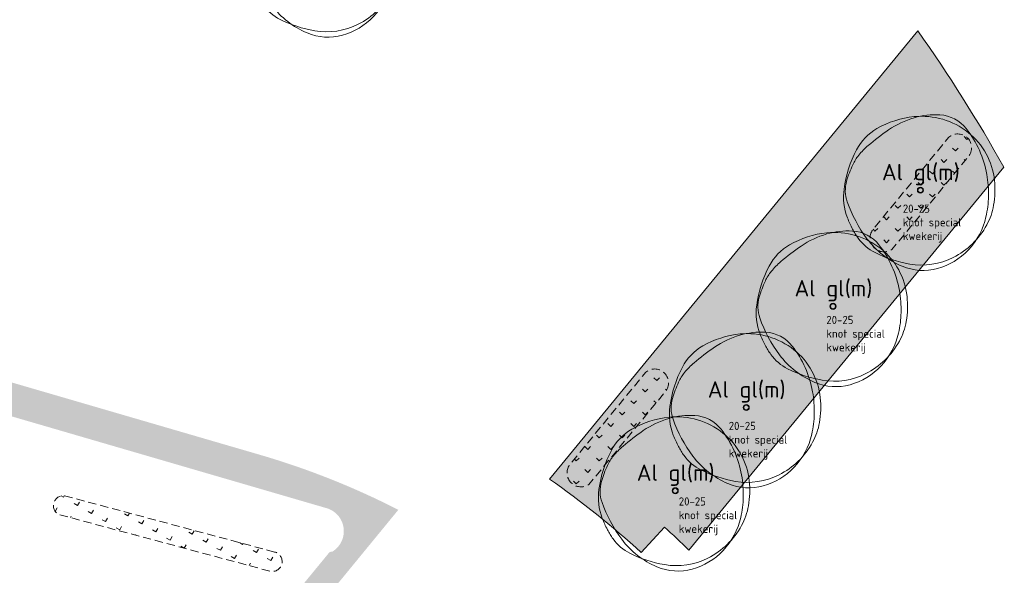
# Model space of a CAD drawing. Header units: metres. Extents: x 167415 to 168367, y 462435 to 462930.
# Tile 139 of 146: x 167742 to 167802, y 462750 to 462784. Entities that reach past the tile are written whole.
import ezdxf
from ezdxf.enums import TextEntityAlignment as Align

# ---------------------------------------------------------------- set-up
doc = ezdxf.new("R2010")
doc.units = ezdxf.units.M
doc.header["$LTSCALE"] = 0.2
doc.linetypes.add('DASHED', pattern=[0.75, 0.5, -0.25])
for name, color, linetype, lineweight in [('N-PV-GR-BOOM-afmeting', 90, 'Continuous', 25), ('N-PV-GR-BOOM-GROND-S', 90, 'Continuous', 20), ('N-WE-GR-BOLLEN-A-WRM-200 Mengsel Bloemendal-A', 108, 'Continuous', 18), ('N-WE-GR-BOLLEN-A-WRM-200 Mengsel Bloemendal-G', 108, 'DASHED', 18), ('N-WE-GR-BOLLEN-WRM-Hyacinthoides non-scripta-A', 178, 'Continuous', 18), ('N-WE-GR-BOLLEN-WRM-Hyacinthoides non-scripta-G', 178, 'DASHED', 18), ('N-WE-GW-BOOM_T35', 90, 'Continuous', 20), ('N_WE_GR_GRAS_WRM_RVA kruidenmengsel Barneveld_B116-A', 83, 'Continuous', 18), ('N_WE_GR_GRAS_WRM_RVA kruidenmengsel Barneveld_B116-G', 83, 'Continuous', 18), ('N_WE_GR_GRAS_WRM_RVA margrietmengsel-A', 213, 'Continuous', 18)]:
    doc.layers.add(name, color=color, linetype=linetype, lineweight=lineweight)
doc.styles.add('NLCS-ISO-M200-T25', font='NLCS-ISO.ttf', dxfattribs={"height": 0.5})
doc.styles.add('NLCS-ISO-M200-T35', font='NLCS-ISO.ttf', dxfattribs={"height": 0.7000000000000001})
doc.styles.add('Standaard200', font='isocpeur.ttf', dxfattribs={"height": 0.4})
pattern_1 = [(45, (0, 0), (-0.6999932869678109, 0.6999932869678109), [0.24, -0.74994]), (135, (0, 0), (-0.6999932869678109, -0.6999932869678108), [0.24, -0.74994])]

# ---------------------------------------------------------------- blocks, each defined once
blk = doc.blocks.new('*U119')
at = {"linetype": 'Continuous'}
blk.add_circle((0, 0), 0.1845092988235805, dxfattribs=at)
blk.add_circle((0, 0), 0.15)
for centre, radius, start, end in [((0.1954232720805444, -1.18369016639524), 5.69477568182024, 95.77430700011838, 119.9477920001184), ((1.167773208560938, -0.8648117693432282), 5.499689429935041, 106.3688740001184, 124.4477540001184), ((0.9143825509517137, -0.002301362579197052), 4.600723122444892, 86.58911100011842, 106.3682710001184), ((0.07970034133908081, -0.03998979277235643), 4.545240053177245, 51.53933000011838, 95.77344500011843), ((1.056161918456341, 2.378944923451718), 2.21526890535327, 38.20985000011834, 86.5854950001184), ((-1.04000423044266, 0.9606120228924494), 3.220049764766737, 119.9474720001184, 152.2845150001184), ((6.673480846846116, -8.892264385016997), 15.23380010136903, 124.4457860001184, 130.3031460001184), ((0.2288267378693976, 0.1477590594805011), 4.305464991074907, 6.022262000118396, 51.53931800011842), ((2.460397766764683, -0.8782636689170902), 7.174070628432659, 152.2851410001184, 172.4003910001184), ((-0.3515115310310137, -0.6099093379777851), 4.373408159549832, 130.3005070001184, 141.2454220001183), ((-1.549780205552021, 0.3518966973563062), 2.836877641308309, 141.2443700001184, 154.9906160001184), ((2.154547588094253, -1.37596471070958), 6.924367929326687, 154.9923550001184, 163.7785190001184), ((-2.823502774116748, -0.2440311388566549), 6.971300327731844, 358.8883060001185, 9.983350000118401), ((-1.102603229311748, -0.4029311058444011), 3.57950533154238, 172.3996280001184, 201.0284730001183), ((-2.504075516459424, -0.0205774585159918), 2.072584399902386, 163.7796780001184, 199.3827820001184), ((-0.9877565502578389, 0.01932567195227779), 5.528817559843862, 350.2300720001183, 6.023218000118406), ((-1.978632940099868, -0.2603525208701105), 6.126276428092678, 347.0492550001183, 358.8876950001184), ((3.469242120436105, 2.080817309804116), 8.404750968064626, 199.3819430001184, 216.8465580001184), ((0.6392974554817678, -0.2608628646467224), 3.877806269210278, 331.3473820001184, 350.2303160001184), ((1.476309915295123, 0.5879067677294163), 6.342209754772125, 201.0235440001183, 207.8216400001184), ((-0.2560194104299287, -0.6565432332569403), 4.358694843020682, 316.7621770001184, 347.0498660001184), ((0.1673832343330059, -0.1029643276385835), 4.862144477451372, 207.8203580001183, 215.5805050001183), ((-0.1795833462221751, 0.1865259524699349), 4.810936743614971, 296.8801270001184, 331.3479920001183), ((-1.507113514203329, -1.300645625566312), 2.803406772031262, 215.5851440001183, 243.3800810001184), ((0.9177623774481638, 0.1688468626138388), 5.216390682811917, 216.8467250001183, 247.0462340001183), ((0.6477036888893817, 2.999956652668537), 7.613650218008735, 243.3843840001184, 260.1467900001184), ((0.07267107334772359, -0.3112232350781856), 4.252909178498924, 260.1457210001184, 296.8807070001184), ((-0.04137638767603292, -0.8584661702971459), 4.063995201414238, 285.3685610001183, 316.7631230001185), ((0.1648026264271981, -1.608874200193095), 3.285778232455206, 247.0471650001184, 285.3699040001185)]:
    blk.add_arc(centre, radius, start, end, dxfattribs=at)
blk.add_arc((-2.118072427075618, -0.1198345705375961), 6.255027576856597, 9.983148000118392, 38.20995300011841)
at = {"style": 'NLCS-ISO-M200-T35'}
blk.add_attdef('#._SOORT_TYPE', text='', height=0.7000000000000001, dxfattribs=at).set_placement((-0.141237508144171, 0.4009218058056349), align=Align.BOTTOM_LEFT)
blk = doc.blocks.new('BOOM_2E GROOTTE_TEXT')
at = {"linetype": 'Continuous'}
blk.add_circle((0, 0), 0.1845092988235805, dxfattribs=at)
blk.add_circle((0, 0), 0.15)
for centre, radius, start, end in [((0.1954232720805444, -1.18369016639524), 5.69477568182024, 95.77430700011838, 119.9477920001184), ((1.167773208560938, -0.8648117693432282), 5.499689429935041, 106.3688740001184, 124.4477540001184), ((0.9143825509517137, -0.002301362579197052), 4.600723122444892, 86.58911100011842, 106.3682710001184), ((0.07970034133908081, -0.03998979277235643), 4.545240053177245, 51.53933000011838, 95.77344500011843), ((1.056161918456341, 2.378944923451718), 2.21526890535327, 38.20985000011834, 86.5854950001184), ((-1.04000423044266, 0.9606120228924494), 3.220049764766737, 119.9474720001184, 152.2845150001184), ((6.673480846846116, -8.892264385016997), 15.23380010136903, 124.4457860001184, 130.3031460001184), ((0.2288267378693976, 0.1477590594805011), 4.305464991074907, 6.022262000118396, 51.53931800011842), ((2.460397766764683, -0.8782636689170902), 7.174070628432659, 152.2851410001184, 172.4003910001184), ((-0.3515115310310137, -0.6099093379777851), 4.373408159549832, 130.3005070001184, 141.2454220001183), ((-1.549780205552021, 0.3518966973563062), 2.836877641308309, 141.2443700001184, 154.9906160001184), ((2.154547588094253, -1.37596471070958), 6.924367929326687, 154.9923550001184, 163.7785190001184), ((-2.823502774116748, -0.2440311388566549), 6.971300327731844, 358.8883060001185, 9.983350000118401), ((-1.102603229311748, -0.4029311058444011), 3.57950533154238, 172.3996280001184, 201.0284730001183), ((-2.504075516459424, -0.0205774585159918), 2.072584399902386, 163.7796780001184, 199.3827820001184), ((-0.9877565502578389, 0.01932567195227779), 5.528817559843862, 350.2300720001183, 6.023218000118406), ((-1.978632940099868, -0.2603525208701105), 6.126276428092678, 347.0492550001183, 358.8876950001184), ((3.469242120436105, 2.080817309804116), 8.404750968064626, 199.3819430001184, 216.8465580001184), ((0.6392974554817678, -0.2608628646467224), 3.877806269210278, 331.3473820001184, 350.2303160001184), ((1.476309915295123, 0.5879067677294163), 6.342209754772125, 201.0235440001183, 207.8216400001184), ((-0.2560194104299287, -0.6565432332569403), 4.358694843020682, 316.7621770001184, 347.0498660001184), ((0.1673832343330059, -0.1029643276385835), 4.862144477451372, 207.8203580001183, 215.5805050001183), ((-0.1795833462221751, 0.1865259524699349), 4.810936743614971, 296.8801270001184, 331.3479920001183), ((-1.507113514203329, -1.300645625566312), 2.803406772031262, 215.5851440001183, 243.3800810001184), ((0.9177623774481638, 0.1688468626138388), 5.216390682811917, 216.8467250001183, 247.0462340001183), ((0.6477036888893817, 2.999956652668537), 7.613650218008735, 243.3843840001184, 260.1467900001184), ((0.07267107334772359, -0.3112232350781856), 4.252909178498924, 260.1457210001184, 296.8807070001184), ((-0.04137638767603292, -0.8584661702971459), 4.063995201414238, 285.3685610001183, 316.7631230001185), ((0.1648026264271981, -1.608874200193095), 3.285778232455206, 247.0471650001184, 285.3699040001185)]:
    blk.add_arc(centre, radius, start, end, dxfattribs=at)
blk.add_arc((-2.118072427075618, -0.1198345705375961), 6.255027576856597, 9.983148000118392, 38.20995300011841)
at = {"style": 'NLCS-ISO-M200-T35'}
blk.add_attdef('#._SOORT_TYPE', text='', height=0.7000000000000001, dxfattribs=at).set_placement((-0.141237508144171, 0.4009218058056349), align=Align.BOTTOM_LEFT)

msp = doc.modelspace()

# ---------------------------------------------------------------- hatches: boundary and pattern name
at = {"layer": 'N-WE-GR-BOLLEN-A-WRM-200 Mengsel Bloemendal-A', "transparency": 33554687}
h = msp.add_hatch(dxfattribs=at)
h.set_pattern_fill('AGR-BOLLEN', color=256, scale=0.4, angle=15.02193949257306, pattern_type=2)
h.set_pattern_definition([(60.02193949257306, (0, 0), (-0.8575026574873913, 0.4946416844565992), [0.24, -0.74994]), (150.0219394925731, (0, 0), (-0.4946416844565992, -0.8575026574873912), [0.24, -0.74994])])
edge = h.paths.add_edge_path()
edge.add_line((167757.4136052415, 462751.6067625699), (167744.7006516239, 462755.0184062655))
edge.add_arc((167744.543743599, 462754.4337131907), 0.60538097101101, 74.97806051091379, 244.1583895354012)
edge.add_line((167744.2798672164, 462753.8888688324), (167757.1661317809, 462750.430715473))
edge.add_arc((167757.274444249, 462751.021984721), 0.6011080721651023, 259.6192888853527, 436.6141625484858)
at = {"layer": 'N-WE-GR-BOLLEN-WRM-Hyacinthoides non-scripta-A', "transparency": 33554687}
h = msp.add_hatch(dxfattribs=at)
h.set_pattern_fill('AGR-BOLLEN', color=256, scale=0.4, pattern_type=2)
h.set_pattern_definition(pattern_1)
edge = h.paths.add_edge_path()
edge.add_arc((167799.0346112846, 462776.2503120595), 0.843627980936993, 326.4148416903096, 490.5578774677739)
edge.add_line((167798.486071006, 462776.8912580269), (167793.8407450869, 462771.2377180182))
edge.add_arc((167794.5520922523, 462770.7625908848), 0.8554300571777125, 146.2600158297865, 303.7526692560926)
edge.add_line((167795.0273768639, 462770.0513489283), (167799.7374078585, 462775.7836374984))
h = msp.add_hatch(dxfattribs=at)
h.set_pattern_fill('AGR-BOLLEN', color=256, scale=0.4, pattern_type=2)
h.set_pattern_definition(pattern_1)
edge = h.paths.add_edge_path()
edge.add_arc((167780.5696831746, 462761.9217529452), 0.84362798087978, 326.4148416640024, 490.5578774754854)
edge.add_line((167780.0211428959, 462762.5626989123), (167775.3758169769, 462756.9091589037))
edge.add_arc((167776.0871641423, 462756.4340317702), 0.8554300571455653, 146.2600158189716, 303.7526692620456)
edge.add_line((167776.5624487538, 462755.7227898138), (167781.2724797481, 462761.4550783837))
at = {"layer": 'N_WE_GR_GRAS_WRM_RVA kruidenmengsel Barneveld_B116-A', "transparency": 33554687}
h = msp.add_hatch(color=256, dxfattribs=at)
h.dxf.hatch_style = 1
edge = h.paths.add_edge_path()
edge.add_arc((167718.6462466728, 462728.4190386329), 95.37999999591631, 29.27980212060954, 35.18133167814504)
edge.add_line((167796.6034367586, 462783.3737555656), (167774.1571510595, 462756.0557640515))
edge.add_arc((167741.5738160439, 462709.6432583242), 56.70797482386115, 47.689516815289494, 54.92969284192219, ccw=False)
edge.add_line((167779.7466662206, 462751.579256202), (167781.1623035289, 462753.1303754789))
edge.add_arc((167743.0412129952, 462711.360949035), 56.55000025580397, 45.53203267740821, 47.61469232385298, ccw=False)
edge.add_line((167782.6550759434, 462751.7174155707), (167801.8406633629, 462775.0670121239))
at = {"layer": 'N_WE_GR_GRAS_WRM_RVA margrietmengsel-A', "transparency": 33554687}
h = msp.add_hatch(color=256, dxfattribs=at)
h.dxf.hatch_style = 1
edge = h.paths.add_edge_path(flags=16)
edge.add_line((167760.9397763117, 462751.6359280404), (167760.7716218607, 462751.6103917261))
edge.add_line((167760.7716218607, 462751.6103917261), (167753.4005272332, 462742.6394865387))
edge.add_line((167753.4005272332, 462742.6394865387), (167748.2249168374, 462737.5395961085))
edge.add_arc((167747.2422889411, 462738.5368134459), 1.400000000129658, 233.96650911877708, 314.5777961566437, ccw=False)
edge.add_line((167746.4187276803, 462737.4046708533), (167743.4281533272, 462739.5016391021))
edge.add_line((167743.4281533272, 462739.5016391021), (167739.0281055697, 462742.3175489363))
edge.add_line((167739.0281055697, 462742.3175489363), (167717.211737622, 462755.5269132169))
edge.add_arc((167625.3086766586, 462606.0983188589), 175.4282686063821, 58.40723921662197, 62.07926896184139)
edge.add_line((167707.4528848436, 462761.1060815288), (167707.1000039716, 462766.4000602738))
edge.add_line((167707.1000039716, 462766.4000602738), (167706.6357025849, 462766.5763348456))
edge.add_arc((167707.6282180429, 462767.9625082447), 1.704864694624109, 80.19333900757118, 234.3969182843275, ccw=False)
edge.add_line((167707.9185975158, 462769.6424616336), (167760.6802256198, 462754.2508955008))
edge.add_arc((167760.1668116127, 462752.8772022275), 1.466501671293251, -57.93662365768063, 69.50691150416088, ccw=False)
edge.add_line((167760.9453142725, 462751.6343986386), (167760.9397763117, 462751.6359280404))
edge = h.paths.add_edge_path()
edge.add_line((167750.0341024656, 462736.0221351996), (167754.5981778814, 462741.5452866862))
edge.add_line((167754.5981778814, 462741.5452866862), (167764.9536591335, 462754.1798085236))
edge.add_arc((167743.0412131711, 462711.3609492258), 48.09999999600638, 62.89901526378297, 73.73703519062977)
edge.add_line((167756.511437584, 462757.5363003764), (167706.0610074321, 462772.2536462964))
edge.add_line((167706.0610074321, 462772.2536462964), (167705.5804373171, 462772.3937999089))
edge.add_line((167705.5804373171, 462772.3937999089), (167705.4277968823, 462771.8133191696))
edge.add_line((167705.4277968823, 462771.8133191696), (167705.3857995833, 462771.6693562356))
edge.add_line((167705.3857995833, 462771.6693562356), (167703.7516926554, 462762.0633027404))
edge.add_line((167703.7516926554, 462762.0633027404), (167703.4870304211, 462761.5248197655))
edge.add_line((167703.4870304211, 462761.5248197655), (167704.3793998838, 462761.0804579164))
edge.add_arc((167700.5955769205, 462762.8808559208), 4.190316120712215, 332.5030990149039, 334.55421535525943, ccw=False)
edge.add_arc((167611.2368215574, 462580.5413309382), 202.9999999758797, 58.80595280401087, 62.70957393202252, ccw=False)
edge.add_line((167716.3782634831, 462754.1912004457), (167716.3782634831, 462754.1611343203))
edge.add_line((167716.3782634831, 462754.1611343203), (167738.1994045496, 462740.9488800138))
edge.add_arc((167684.5928073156, 462652.4131091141), 103.4999999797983, 55.95779165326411, 58.80595280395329, ccw=False)
edge.add_arc((167684.5928073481, 462652.4131091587), 103.4999999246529, 53.029374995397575, 55.957791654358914, ccw=False)
edge.add_arc((167684.5928089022, 462652.4131111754), 103.4999973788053, 51.98460310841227, 53.02937501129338, ccw=False)
edge.add_line((167748.3356847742, 462733.9550956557), (167750.0341024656, 462736.0221351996))

# ---------------------------------------------------------------- linework, layer by layer
at = {"layer": 'N-WE-GR-BOLLEN-A-WRM-200 Mengsel Bloemendal-G', "ltscale": 5, "transparency": 33554687, "flags": 128}
msp.add_lwpolyline([(167757.4136052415, 462751.6067625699), (167744.7006516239, 462755.0184062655, 0.9097731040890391), (167744.2798672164, 462753.8888688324), (167757.1661317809, 462750.430715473, 0.9741132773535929)], format="xyb", close=True, dxfattribs=at)
at = {"layer": 'N-WE-GR-BOLLEN-WRM-Hyacinthoides non-scripta-G', "ltscale": 5, "transparency": 33554687, "flags": 128}
for points in [[(167799.7374078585, 462775.7836374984, 0.8703830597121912), (167798.486071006, 462776.8912580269), (167793.8407450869, 462771.2377180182, 0.8206251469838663), (167795.0273768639, 462770.0513489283)], [(167781.2724797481, 462761.4550783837, 0.8703830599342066), (167780.0211428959, 462762.5626989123), (167775.3758169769, 462756.9091589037, 0.8206251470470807), (167776.5624487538, 462755.7227898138)]]:
    msp.add_lwpolyline(points, format="xyb", close=True, dxfattribs=at)
at = {"layer": 'N_WE_GR_GRAS_WRM_RVA kruidenmengsel Barneveld_B116-G', "transparency": 33554687, "flags": 128}
msp.add_lwpolyline([(167801.8406633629, 462775.0670121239, 0.02575597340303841), (167796.6034367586, 462783.3737555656), (167774.1571510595, 462756.0557640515, -0.03160174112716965), (167779.7466662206, 462751.579256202), (167781.1623035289, 462753.1303754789, -0.009087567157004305), (167782.6550759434, 462751.7174155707)], format="xyb", close=True, dxfattribs=at)

# ---------------------------------------------------------------- block references
at = {"layer": 'N-PV-GR-BOOM-GROND-S', "transparency": 33554687}
msp.add_blockref('*U119', (167760.5112342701, 462787.8858012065), dxfattribs=at).add_auto_attribs({'#._SOORT_TYPE': 'Li st Mo'})
ref = msp.add_blockref('BOOM_2E GROOTTE_TEXT', (167796.7589157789, 462773.6665669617), dxfattribs=at)
ref.add_attrib('#._SOORT_TYPE', 'Al gl(m)', dxfattribs={"layer": 'N-WE-GW-BOOM_T35', "height": 1, "style": 'Standaard200'}).set_placement((167794.4144892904, 462773.9697960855), align=Align.BOTTOM_LEFT)
ref = msp.add_blockref('BOOM_2E GROOTTE_TEXT', (167791.434115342, 462766.5845378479), dxfattribs=at)
ref.add_attrib('#._SOORT_TYPE', 'Al gl(m)', dxfattribs={"layer": 'N-WE-GW-BOOM_T35', "height": 1, "style": 'Standaard200'}).set_placement((167789.0896888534, 462766.8877669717), align=Align.BOTTOM_LEFT)
ref = msp.add_blockref('BOOM_2E GROOTTE_TEXT', (167786.1478052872, 462760.4162882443), dxfattribs=at)
ref.add_attrib('#._SOORT_TYPE', 'Al gl(m)', dxfattribs={"layer": 'N-WE-GW-BOOM_T35', "height": 1, "style": 'Standaard200'}).set_placement((167783.8033787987, 462760.7195173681), align=Align.BOTTOM_LEFT)
ref = msp.add_blockref('BOOM_2E GROOTTE_TEXT', (167781.8212342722, 462755.3401918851), dxfattribs=at)
ref.add_attrib('#._SOORT_TYPE', 'Al gl(m)', dxfattribs={"layer": 'N-WE-GW-BOOM_T35', "height": 1, "style": 'Standaard200'}).set_placement((167779.4768077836, 462755.6434210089), align=Align.BOTTOM_LEFT)

# ---------------------------------------------------------------- texts
at = {"layer": 'N-PV-GR-BOOM-afmeting', "ltscale": 0.8, "transparency": 33554687, "char_height": 0.5, "attachment_point": 1, "style": 'NLCS-ISO-M200-T25'}
for insert in [(167795.6876386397, 462772.7906361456), (167791.027871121, 462766.0053561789), (167785.0813449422, 462759.5451742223), (167782.0378782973, 462754.9391699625)]:
    msp.add_mtext_dynamic_manual_height_columns('20-25\\Pknot special\\Pkwekerij', width=5.62560989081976, gutter_width=3, heights=[0], dxfattribs=dict(at, insert=insert))

doc.saveas('drawing.dxf')
